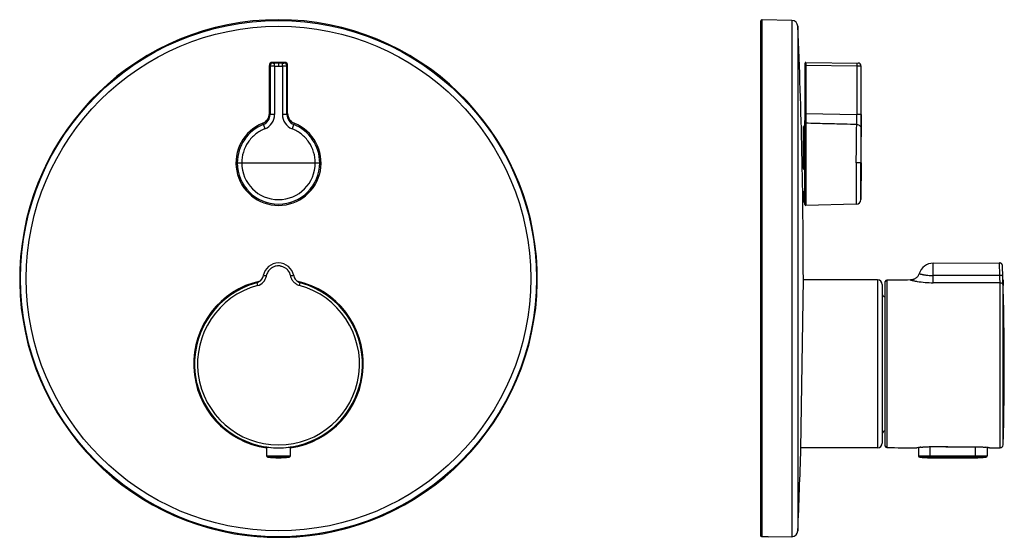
# Model space of a CAD drawing. Header units: millimetres. Extents: x -115 to 209, y -126 to 252.
# Tile 3 of 3: x -115 to 209, y 82 to 252. Entities that reach past the tile are written whole.
import ezdxf

# ---------------------------------------------------------------- set-up
doc = ezdxf.new("R2010")
doc.units = ezdxf.units.MM
doc.header["$LTSCALE"] = 23.1
doc.layers.get('0').update_dxf_attribs({"linetype": 'CONTINUOUS'})

msp = doc.modelspace()

# ---------------------------------------------------------------- linework, layer by layer
at = {"color": 7, "linetype": 'CONTINUOUS'}
for p, q in [((128.66, 82.23), (128.66, 251.01)), ((138.91, 251.26), (129.18, 251.51)), ((-32.69, 220.75), (-32.69, 236.51)), ((-27.7, 237.51), (-31.69, 237.51)), ((-30.98, 236.29), (-29.7, 236.29)), ((-29.7, 237.29), (-29.7, 236.29)), ((-29.7, 236.29), (-28.42, 236.29)), ((-26.7, 220.75), (-26.7, 236.51)), ((143.21, 218.05), (143.21, 237.28)), ((143.51, 237.51), (143.45, 237.51)), ((143.51, 237.51), (143.51, 217.51)), ((143.51, 237.51), (143.51, 237.51)), ((143.51, 237.51), (160.68, 237.29)), ((161.66, 204.51), (161.66, 236.29)), ((143.45, 220.75), (143.45, 190.53)), ((143.16, 190.83), (143.16, 218.27)), ((143.18, 218.35), (143.2, 218.4)), ((143.45, 217.5), (143.51, 217.5)), ((143.51, 217.5), (143.51, 190.53)), ((142.66, 202.68), (142.66, 216.27)), ((142.82, 216.5), (142.79, 216.48)), ((142.94, 216.55), (142.85, 216.51)), ((143.03, 216.58), (142.94, 216.55)), ((143.03, 216.58), (143.03, 216.58)), ((161.66, 204.51), (161.52, 192.43)), ((142.76, 202.41), (142.78, 202.39)), ((143.12, 202.02), (143.14, 202.01)), ((143.14, 202.01), (143.15, 201.99)), ((143.16, 201.93), (143.16, 201.9)), ((142.66, 191.86), (142.66, 194.81)), ((142.81, 195.07), (142.79, 195.05)), ((142.95, 195.16), (142.81, 195.07)), ((143.13, 195.29), (142.95, 195.16)), ((143.16, 195.31), (143.16, 195.31)), ((142.86, 191.66), (142.96, 191.66)), ((160.06, 190.97), (143.51, 190.52)), ((143.45, 190.58), (143.45, 190.53)), ((143.51, 190.53), (143.45, 190.53)), ((185.34, 171.57), (207.08, 171.65)), ((208.09, 170.64), (208.09, 170.68)), ((-22.55, 165.15), (-22.54, 165.14)), ((141.84, 110.66), (142.66, 166.36)), ((142.66, 166.36), (142.66, 166.51)), ((167.06, 166.06), (142.66, 166.06)), ((169.58, 111.51), (169.58, 165.52)), ((168.56, 164.56), (168.56, 112.46)), ((169.58, 160.51), (169.56, 160.51)), ((169.58, 116.51), (169.56, 116.51)), ((-34.22, 111.31), (-34.19, 111.31)), ((-34.22, 111.31), (-34.22, 111.31)), ((-34.22, 111.31), (-34.22, 111.31)), ((-34.16, 111.3), (-34.14, 111.3)), ((-34.14, 111.3), (-34.06, 111.29)), ((-34.06, 111.29), (-33.98, 111.27)), ((-33.98, 111.27), (-33.89, 111.26)), ((-33.89, 111.26), (-33.8, 111.24)), ((-33.8, 111.24), (-33.7, 111.23)), ((-33.7, 111.23), (-33.61, 111.22)), ((-33.61, 111.22), (-33.5, 111.2)), ((-33.6, 111.21), (-33.6, 108.37)), ((-33.5, 111.2), (-33.38, 111.19)), ((-33.38, 111.19), (-33.27, 111.17)), ((-33.27, 111.17), (-33.15, 111.16)), ((-33.15, 111.16), (-33.02, 111.14)), ((-33.02, 111.14), (-32.89, 111.13)), ((-29.7, 110.94), (-29.62, 110.94)), ((-26.5, 111.13), (-26.42, 111.13)), ((-26.42, 111.13), (-26.29, 111.15)), ((-26.29, 111.15), (-26.17, 111.16)), ((-26.17, 111.16), (-26.06, 111.18)), ((-26.06, 111.18), (-25.96, 111.19)), ((-25.96, 111.19), (-25.85, 111.21)), ((-25.85, 111.21), (-25.75, 111.22)), ((-25.8, 108.37), (-25.8, 111.21)), ((-25.75, 111.22), (-25.65, 111.23)), ((-25.65, 111.23), (-25.56, 111.25)), ((-25.56, 111.25), (-25.47, 111.26)), ((-25.47, 111.26), (-25.39, 111.28)), ((-25.39, 111.28), (-25.32, 111.29)), ((-25.32, 111.29), (-25.22, 111.3)), ((-25.22, 111.3), (-25.17, 111.31)), ((-25.18, 111.31), (-25.17, 111.31)), ((-25.17, 111.31), (-25.17, 111.31)), ((-25.17, 111.31), (-25.17, 111.31)), ((167.06, 110.96), (141.84, 110.96)), ((180.02, 110.97), (180.04, 110.98)), ((180.04, 110.98), (180.08, 110.98)), ((180.43, 111.04), (180.43, 108.37)), ((181.29, 111.15), (181.36, 111.16)), ((184.31, 111.33), (189.41, 111.32)), ((189.41, 111.32), (194.43, 111.31)), ((202.49, 111.13), (202.56, 111.12)), ((203.03, 111.07), (203.03, 108.37)), ((203.77, 110.95), (203.83, 110.94)), ((203.81, 110.95), (203.84, 110.94)), ((203.83, 110.94), (203.84, 110.94)), ((184.33, 107.67), (199.13, 107.67)), ((-35.62, 81.75), (-35.67, 81.72)), ((-23.78, 81.75), (-23.72, 81.72)), ((130.22, 81.75), (129.18, 81.72)), ((138.91, 81.77), (131.16, 81.57)), ((131.16, 81.57), (131.16, 81.71))]:
    msp.add_line(p, q, dxfattribs=at)
at = {"color": 9, "linetype": 'CONTINUOUS'}
for p, q in [((129.18, 81.72), (129.18, 251.51)), ((138.91, 251.26), (138.91, 81.77)), ((140.85, 249.35), (140.85, 83.68)), ((-32.47, 236.29), (-32.69, 236.51)), ((-32.47, 236.29), (-32.47, 220.36)), ((-31.69, 237.51), (-31.47, 237.29)), ((-30.98, 236.29), (-30.98, 220.36)), ((-28.42, 237.29), (-30.97, 237.29)), ((-28.42, 236.29), (-28.42, 220.36)), ((-27.92, 237.29), (-27.7, 237.51)), ((-26.7, 236.51), (-26.92, 236.29)), ((-26.92, 220.36), (-26.92, 236.29)), ((143.21, 236.51), (143.38, 236.51)), ((143.38, 218.21), (143.38, 237.5)), ((143.38, 237.39), (143.38, 237.42)), ((143.38, 236.51), (143.45, 236.51)), ((143.45, 237.51), (143.45, 220.75)), ((143.45, 236.51), (143.51, 236.51)), ((160.18, 236.29), (143.51, 236.51)), ((160.18, 236.29), (160.18, 220.36)), ((161.66, 236.29), (160.18, 236.29)), ((160.98, 236.29), (160.6, 236.29)), ((161.66, 236.29), (161.66, 236.29)), ((-32.69, 220.75), (-32.47, 220.36)), ((-30.98, 220.36), (-32.47, 220.36)), ((-26.92, 220.36), (-28.42, 220.36)), ((-26.92, 220.36), (-26.7, 220.75)), ((143.45, 220.75), (143.21, 220.75)), ((143.51, 220.75), (143.45, 220.75)), ((143.51, 220.75), (160.18, 220.36)), ((161.66, 220.36), (160.18, 220.36)), ((143.17, 218.28), (143.16, 218.27)), ((143.18, 218.35), (143.18, 217.8)), ((143.18, 218.35), (143.18, 218.35)), ((143.2, 218.4), (143.2, 217.84)), ((143.2, 218.4), (143.2, 218.4)), ((142.86, 202.65), (142.86, 216.46)), ((142.96, 216.53), (142.92, 216.51)), ((142.96, 216.53), (142.96, 202.45)), ((-43.24, 204.51), (-16.15, 204.51)), ((160.06, 204.51), (160.06, 190.97)), ((161.66, 204.51), (160.06, 204.51)), ((161.52, 192.43), (161.52, 204.51)), ((142.92, 202.49), (142.96, 202.45)), ((142.82, 195.05), (142.78, 195.02)), ((142.78, 194.81), (142.78, 195.02)), ((142.86, 194.44), (142.86, 191.66)), ((142.96, 194.56), (142.92, 194.53)), ((142.96, 191.66), (142.96, 194.56)), ((143.11, 195.25), (143.05, 195.21)), ((143.11, 195.25), (143.11, 195.03)), ((185.34, 167.5), (185.34, 171.57)), ((207.19, 167.49), (207.08, 171.65)), ((208.19, 167.35), (208.09, 170.64)), ((-36.85, 165.14), (-36.6, 164.2)), ((-22.79, 164.2), (-22.54, 165.14)), ((167.06, 166.06), (167.06, 110.96)), ((170.07, 166.02), (170.07, 111.01)), ((207.27, 110.95), (207.27, 165.14)), ((208.27, 111.92), (208.27, 164.2)), ((169.56, 116.51), (169.56, 160.51)), ((180.09, 110.99), (179.98, 110.97)), ((179.99, 110.97), (179.98, 110.97)), ((184.33, 107.67), (184.33, 111.33)), ((184.48, 111.33), (184.48, 111.33)), ((199.13, 111.31), (199.13, 107.67)), ((199.38, 111.31), (199.38, 111.31)), ((203.76, 110.96), (203.86, 110.94)), ((203.86, 110.94), (203.87, 110.94)), ((203.86, 110.94), (203.87, 110.94)), ((-33.6, 108.37), (-25.8, 108.37)), ((-33.15, 107.87), (-26.24, 107.87)), ((180.43, 108.37), (203.03, 108.37)), ((180.87, 107.87), (202.58, 107.87))]:
    msp.add_line(p, q, dxfattribs=at)
at = {"color": 7, "linetype": 'CONTINUOUS'}
for points in [[(143.13, 216.65), (143.11, 216.64), (143.09, 216.62), (143.07, 216.6), (143.05, 216.59), (143.03, 216.58)], [(143.16, 216.77), (143.16, 216.75), (143.16, 216.72), (143.15, 216.7), (143.14, 216.68), (143.13, 216.65)], [(143.17, 218.3), (143.17, 218.29), (143.17, 218.28), (143.16, 218.27), (143.16, 218.27)], [(143.18, 218.35), (143.18, 218.34), (143.17, 218.33), (143.17, 218.33), (143.17, 218.32), (143.17, 218.31), (143.17, 218.3)], [(143.21, 218.45), (143.2, 218.42), (143.2, 218.4)], [(143.21, 218.5), (143.21, 218.47), (143.21, 218.45)], [(142.79, 216.48), (142.76, 216.47), (142.74, 216.45), (142.72, 216.42), (142.7, 216.4), (142.69, 216.37), (142.68, 216.35), (142.67, 216.32), (142.67, 216.3), (142.66, 216.27)], [(142.85, 216.51), (142.85, 216.51), (142.82, 216.5)], [(142.66, 202.68), (142.67, 202.64), (142.67, 202.6), (142.68, 202.56), (142.7, 202.52), (142.71, 202.48), (142.73, 202.45), (142.76, 202.41)], [(142.78, 202.39), (143.11, 202.04), (143.12, 202.02)], [(143.15, 201.99), (143.15, 201.97), (143.16, 201.95), (143.16, 201.93)], [(142.79, 195.05), (142.76, 195.03), (142.74, 195), (142.72, 194.98), (142.7, 194.95), (142.69, 194.91), (142.67, 194.88), (142.67, 194.85), (142.66, 194.81), (142.66, 194.81)], [(143.16, 195.31), (143.16, 195.31), (143.15, 195.31), (143.15, 195.3), (143.15, 195.3), (143.15, 195.3), (143.15, 195.3), (143.14, 195.3), (143.14, 195.3), (143.14, 195.29), (143.14, 195.29), (143.13, 195.29), (143.13, 195.29)], [(143.16, 195.32), (143.16, 195.32), (143.16, 195.32)], [(143.16, 195.32), (143.16, 195.32), (143.16, 195.32)], [(143.16, 195.32), (143.16, 195.32), (143.16, 195.32), (143.16, 195.32), (143.16, 195.32), (143.16, 195.32), (143.16, 195.31), (143.16, 195.31), (143.16, 195.31)], [(208.09, 170.68), (208.08, 170.76), (208.07, 170.84), (208.05, 170.92), (208.02, 171), (207.99, 171.07), (207.96, 171.14), (207.91, 171.21), (207.87, 171.27), (207.81, 171.33), (207.76, 171.39), (207.7, 171.44), (207.63, 171.49), (207.56, 171.53), (207.49, 171.56), (207.41, 171.59), (207.34, 171.62), (207.26, 171.63), (207.18, 171.64), (207.1, 171.65), (207.08, 171.65)], [(180.68, 168.15), (180.65, 168.04), (180.58, 167.87), (180.51, 167.71), (180.42, 167.55), (180.33, 167.4), (180.22, 167.25), (180.11, 167.11), (179.99, 166.98), (179.86, 166.86), (179.73, 166.74), (179.59, 166.63), (179.44, 166.53), (179.29, 166.43), (179.13, 166.35), (178.96, 166.28), (178.79, 166.22), (178.62, 166.16), (178.45, 166.12), (178.28, 166.09), (178.1, 166.07), (177.93, 166.06), (177.83, 166.05)], [(-36.23, 165.38), (-36.39, 165.31), (-36.55, 165.24), (-36.72, 165.18), (-36.82, 165.15)], [(-22.57, 165.15), (-22.68, 165.19), (-22.85, 165.24), (-23.01, 165.31), (-23.16, 165.38)], [(-25.18, 111.31), (-25.18, 111.31), (-25.17, 111.31)], [(179.98, 110.97), (179.99, 110.97), (180, 110.97), (180.02, 110.97)], [(181.36, 111.16), (181.55, 111.18), (181.74, 111.2), (181.95, 111.21), (182.16, 111.23), (182.38, 111.25), (182.61, 111.27), (182.84, 111.28), (183.08, 111.29), (183.32, 111.31), (183.57, 111.31), (183.81, 111.32), (184.06, 111.33), (184.31, 111.33)], [(194.43, 111.31), (199.54, 111.31), (199.78, 111.31), (200.03, 111.3), (200.28, 111.29), (200.52, 111.28), (200.77, 111.27), (201.01, 111.26), (201.24, 111.24), (201.47, 111.23), (201.69, 111.21), (201.9, 111.19), (202.11, 111.17), (202.3, 111.15), (202.49, 111.13)], [(203.84, 110.94), (203.85, 110.94), (203.86, 110.94), (203.87, 110.94)]]:
    msp.add_lwpolyline(points, dxfattribs=at)
at = {"color": 9, "linetype": 'CONTINUOUS'}
for radius in [84.75, 82.83]:
    msp.add_circle((-29.7, 166.51), radius, dxfattribs=at)
at = {"color": 7, "linetype": 'CONTINUOUS'}
for centre, radius, start, end in [((-29.7, 166.51), 85, 274.0301, 265.9699), ((129.16, 251.01), 0.5, 88.5, 180), ((138.85, 249.26), 2, 2.5093, 88.5), ((-1749.34, 166.51), 1892, 0, 2.50927), ((-31.69, 236.51), 1, 89.9981, 180.0019), ((-27.7, 236.51), 1, 359.9981, 90.0019), ((143.44, 237.28), 0.23, 106.6016, 180), ((143.46, 237.21), 0.3, 92, 106.6016), ((160.66, 236.29), 1, 0.0006, 89.297), ((-36.19, 220.75), 3.5, 291.8079, 0.0031), ((-23.2, 220.75), 3.5, 179.9969, 248.1921), ((-29.7, 204.51), 13.99, 111.7983, 68.2013), ((142.86, 191.86), 0.2, 180, 270), ((142.96, 191.46), 0.2, 0, 90), ((143.46, 190.83), 0.3, 180.0165, 268.0093), ((160.02, 192.47), 1.5, 271.5482, 358.6156), ((-29.7, 166.58), 5.07, 10.4049, 169.5951), ((185.36, 166.67), 4.9, 90.2, 162.4634), ((-691.34, 138.51), 900, 358.30641, 2.04836), ((-29.7, 138.51), 27.85, 102.5713, 261.9487), ((-29.7, 138.51), 27.58, 104.9788, 260.5574), ((-29.7, 138.51), 27.57, 105.0472, 74.9528), ((-37.63, 168.03), 2.99, 285.0474, 285.6808), ((-37.64, 168.04), 3.01, 285.6983, 298.0358), ((-37.63, 168.04), 3, 298.0569, 349.592), ((-29.7, 138.51), 27.85, 278.0504, 77.4208), ((-29.7, 138.51), 27.58, 279.444, 75.0212), ((-21.76, 168.04), 3, 190.408, 241.886), ((-21.76, 168.04), 3.01, 241.9072, 254.3015), ((-21.76, 168.03), 2.99, 254.3192, 254.9526), ((167.06, 164.56), 1.5, 0, 90), ((170.08, 165.52), 0.5, 90.2949, 180), ((198.66, -5388.91), 5555, 90.21482, 90.29487), ((-180.62, 155.19), 389, 1.6183, 1.7909), ((169.56, 161.51), 1, 180, 270), ((169.56, 115.51), 1, 90, 180), ((-29.64, 139.11), 28.17, 260.6992, 263.3742), ((-29.7, 138.68), 27.74, 263.3879, 269.9996), ((-29.7, 138.67), 27.73, 269.9998, 276.61), ((-29.72, 138.84), 27.9, 276.6109, 279.2815), ((-1749.36, 166.52), 1892.02, 357.49074, 358.30843), ((167.06, 112.46), 1.5, 270, 360), ((170.08, 111.51), 0.5, 180, 269.7051), ((198.66, 5665.94), 5555, 269.70513, 269.80732), ((198.66, 5665.94), 5555, 270.05373, 270.08879), ((207.27, 111.95), 1, 270.0888, 358.3064), ((-33.1, 108.37), 0.5, 180, 263.3817), ((-29.7, 137.67), 30, 263.3817, 276.6183), ((-26.3, 108.37), 0.5, 276.6183, 360), ((180.93, 108.37), 0.5, 180, 263.3817), ((184.33, 137.67), 30, 263.3817, 270), ((199.13, 137.67), 30, 270, 276.6183), ((202.53, 108.37), 0.5, 276.6183, 360), ((-29.7, 166.51), 84.95, 266.6797, 273.3203), ((129.17, 82.22), 0.499, 269.788, 271.2918), ((138.85, 83.77), 2, 271.5, 357.4907)]:
    msp.add_arc(centre, radius, start, end, dxfattribs=at)
at = {"color": 9, "linetype": 'CONTINUOUS'}
for centre, radius, start, end in [((-31.47, 236.29), 1, 90.0118, 179.9882), ((-27.92, 236.29), 1, 0.0118, 89.9882), ((-35.97, 220.35), 3.5, 291.6469, 0.0512), ((-35.98, 220.36), 5, 291.4903, 359.9593), ((-23.42, 220.36), 5, 180.0407, 248.5097), ((-23.42, 220.35), 3.5, 179.9488, 248.3531), ((-29.7, 204.51), 13.54, 111.5966, 179.9951), ((-29.69, 204.51), 13.54, 0.0049, 68.4034), ((143.39, 218.27), 0.228, 169.9447, 176.5466), ((142.9, 218.5), 0.31, 340.3429, 346.8986), ((142.9, 218.5), 0.312, 346.9242, 359.9689), ((142.96, 216.74), 0.212, 270.0166, 276.0503), ((-29.7, 204.51), 13.54, 180, 360), ((-29.7, 204.51), 12.08, 180, 360), ((142.9, 194.81), 0.234, 173.7772, 179.9751), ((142.9, 194.81), 0.236, 172.3596, 173.7815), ((122.18, 225.35), 36.83, 304.0025, 304.6132), ((123.65, 223.12), 33.99, 304.338, 304.4777), ((123.07, 223.96), 35.01, 304.4807, 304.8026), ((-29.7, 166.62), 4.07, 137.2522, 159.1134), ((-29.77, 166.69), 3.97, 124.5477, 137.4269), ((-29.7, 166.61), 4.07, 98.5314, 124.7256), ((-29.7, 166.62), 4.06, 89.993, 98.5501), ((-29.7, 166.59), 4.09, 82.534, 89.982), ((-29.62, 166.69), 3.96, 41.18, 54.1312), ((-29.7, 166.61), 4.08, 10.4392, 41.3261), ((-37.64, 168.07), 4.01, 285.0514, 349.5838), ((-29.67, 166.6), 4.1, 159.0978, 169.5192), ((185.32, 196.66), 31.51, 260.4407, 270.0296), ((195.51, -7936.95), 8104.46, 89.917471, 90.071932), ((194.02, -4982.26), 5147.41, 89.85249, 90.09664), ((-29.7, 138.51), 26.6, 105.0472, 74.9528), ((198.79, 5807.1), 5695.78, 269.856, 270.00589), ((199.44, 84.55), 26.76, 81.8273, 83.3167), ((198.64, 78.84), 32.52, 81.3927, 81.862), ((196.99, 67.87), 43.61, 81.0638, 81.396)]:
    msp.add_arc(centre, radius, start, end, dxfattribs=at)
for points, knots in [([(-30.98, 236.29), (-31.07, 236.29), (-31.26, 236.29), (-31.54, 236.29), (-31.79, 236.29), (-31.99, 236.29), (-32.12, 236.29), (-32.21, 236.29), (-32.29, 236.29), (-32.35, 236.29), (-32.4, 236.29), (-32.43, 236.29), (-32.45, 236.29), (-32.46, 236.29), (-32.47, 236.29), (-32.47, 236.29), (-32.47, 236.29)], [0, 0, 0, 0, 0.193632, 0.379865, 0.551699, 0.702652, 0.768485, 0.82704, 0.877764, 0.920178, 0.953883, 0.97856, 0.987437, 0.993976, 0.998164, 1, 1, 1, 1]), ([(-31.47, 237.29), (-31.47, 237.29), (-31.47, 237.29), (-31.46, 237.29), (-31.45, 237.29), (-31.43, 237.29), (-31.41, 237.29), (-31.37, 237.29), (-31.32, 237.29), (-31.24, 237.29), (-31.16, 237.29), (-31.07, 237.29), (-31, 237.29), (-30.97, 237.29)], [0, 0, 0, 0, 0.006252, 0.02185, 0.046609, 0.080385, 0.122967, 0.173874, 0.298473, 0.44949, 0.621196, 0.807152, 1, 1, 1, 1]), ([(-30.98, 236.29), (-30.98, 236.35), (-30.98, 236.48), (-30.98, 236.66), (-30.98, 236.83), (-30.98, 236.98), (-30.98, 237.09), (-30.98, 237.16), (-30.98, 237.2), (-30.98, 237.24), (-30.98, 237.26), (-30.98, 237.28), (-30.98, 237.28), (-30.98, 237.29)], [0, 0, 0, 0, 0.193113, 0.379698, 0.551604, 0.702528, 0.826888, 0.877675, 0.920154, 0.953849, 0.978514, 0.993961, 1, 1, 1, 1]), ([(-28.42, 237.29), (-28.39, 237.29), (-28.33, 237.29), (-28.23, 237.29), (-28.15, 237.29), (-28.07, 237.29), (-28.02, 237.29), (-27.98, 237.29), (-27.96, 237.29), (-27.94, 237.29), (-27.93, 237.29), (-27.92, 237.29), (-27.92, 237.29), (-27.92, 237.29)], [0, 0, 0, 0, 0.192848, 0.378804, 0.55051, 0.701527, 0.826126, 0.877033, 0.919615, 0.953391, 0.97815, 0.993748, 1, 1, 1, 1]), ([(-28.42, 236.29), (-28.42, 236.35), (-28.42, 236.48), (-28.42, 236.66), (-28.42, 236.83), (-28.42, 236.98), (-28.42, 237.09), (-28.42, 237.16), (-28.42, 237.2), (-28.42, 237.24), (-28.42, 237.26), (-28.42, 237.28), (-28.42, 237.28), (-28.42, 237.29)], [0, 0, 0, 0, 0.193113, 0.379698, 0.551604, 0.702528, 0.826888, 0.877675, 0.920154, 0.953849, 0.978514, 0.993961, 1, 1, 1, 1]), ([(-26.92, 236.29), (-26.92, 236.29), (-26.92, 236.29), (-26.93, 236.29), (-26.94, 236.29), (-26.96, 236.29), (-26.99, 236.29), (-27.04, 236.29), (-27.11, 236.29), (-27.18, 236.29), (-27.27, 236.29), (-27.41, 236.29), (-27.6, 236.29), (-27.85, 236.29), (-28.13, 236.29), (-28.32, 236.29), (-28.42, 236.29)], [0, 0, 0, 0, 0.001836, 0.006024, 0.012563, 0.02144, 0.046117, 0.079822, 0.122236, 0.17296, 0.231515, 0.297348, 0.448301, 0.620135, 0.806368, 1, 1, 1, 1]), ([(160.18, 237.29), (160.18, 237.29), (160.18, 237.29), (160.18, 237.29), (160.18, 237.28), (160.19, 237.27), (160.19, 237.26), (160.19, 237.24), (160.19, 237.21), (160.19, 237.17), (160.19, 237.12), (160.19, 237.06), (160.19, 237), (160.19, 236.92), (160.19, 236.82), (160.19, 236.67), (160.19, 236.48), (160.18, 236.36), (160.18, 236.29)], [0, 0, 0, 0, 0.001373, 0.005059, 0.011116, 0.019533, 0.030292, 0.043373, 0.076409, 0.118406, 0.168885, 0.227306, 0.293129, 0.365778, 0.444543, 0.617438, 0.805372, 1, 1, 1, 1]), ([(160.19, 217.1), (160.19, 217.18), (160.19, 217.35), (160.2, 217.78), (160.2, 218.45), (160.19, 219.36), (160.19, 220.01), (160.18, 220.36)], [0, 0, 0, 0, 0.070052, 0.160753, 0.395648, 0.6839, 1, 1, 1, 1]), ([(161.66, 220.36), (161.66, 219.87), (161.66, 218.93), (161.66, 217.63), (161.66, 216.57), (161.65, 215.96), (161.65, 215.71)], [0, 0, 0, 0, 0.316524, 0.604895, 0.839587, 1, 1, 1, 1]), ([(-34.68, 217.1), (-34.7, 217.14), (-34.73, 217.19), (-34.78, 217.28), (-34.83, 217.38), (-34.87, 217.45), (-34.89, 217.51)], [0, 0, 0, 0, 0.25006, 0.43756, 0.624845, 1, 1, 1, 1]), ([(-34.68, 217.1), (-34.68, 217.1), (-34.68, 217.09), (-34.67, 217.06), (-34.66, 217.03), (-34.64, 216.98), (-34.62, 216.92), (-34.58, 216.82), (-34.52, 216.67), (-34.44, 216.46), (-34.35, 216.23), (-34.25, 215.97), (-34.18, 215.8), (-34.14, 215.71)], [0, 0, 0, 0, 0.007317, 0.023836, 0.049379, 0.083751, 0.126704, 0.177769, 0.302144, 0.452446, 0.623239, 0.808393, 1, 1, 1, 1]), ([(-24.71, 217.1), (-24.71, 217.1), (-24.71, 217.09), (-24.72, 217.06), (-24.73, 217.03), (-24.75, 216.98), (-24.77, 216.92), (-24.81, 216.82), (-24.87, 216.67), (-24.95, 216.46), (-25.04, 216.23), (-25.14, 215.97), (-25.21, 215.8), (-25.25, 215.71)], [0, 0, 0, 0, 0.007318, 0.023838, 0.04938, 0.083751, 0.126701, 0.177764, 0.302134, 0.452432, 0.623224, 0.808383, 1, 1, 1, 1]), ([(-24.5, 217.51), (-24.52, 217.47), (-24.55, 217.41), (-24.59, 217.33), (-24.64, 217.23), (-24.68, 217.15), (-24.71, 217.1)], [0, 0, 0, 0, 0.250079, 0.437602, 0.624882, 1, 1, 1, 1]), ([(143.16, 216.72), (143.16, 216.7), (143.16, 216.65), (143.12, 216.59), (143.06, 216.55), (143.01, 216.53), (142.99, 216.53)], [0, 0, 0, 0, 0.242653, 0.489478, 0.742133, 1, 1, 1, 1]), ([(143.16, 217.72), (143.16, 217.73), (143.17, 217.75), (143.19, 217.79), (143.21, 217.84), (143.23, 217.87), (143.24, 217.89)], [0, 0, 0, 0, 0.144265, 0.381124, 0.682734, 1, 1, 1, 1]), ([(143.16, 217.22), (143.16, 217.26), (143.18, 217.33), (143.24, 217.42), (143.34, 217.49), (143.42, 217.5), (143.45, 217.5)], [0, 0, 0, 0, 0.241558, 0.488053, 0.741498, 1, 1, 1, 1]), ([(143.18, 217.8), (143.18, 217.79), (143.18, 217.79), (143.19, 217.81), (143.19, 217.82), (143.2, 217.84), (143.2, 217.84)], [0, 0, 0, 0, 0.094058, 0.299899, 0.67054, 1, 1, 1, 1]), ([(143.2, 217.84), (143.2, 217.88), (143.21, 217.94), (143.21, 218.01), (143.21, 218.05)], [0, 0, 0, 0, 0.487001, 1, 1, 1, 1]), ([(143.24, 217.89), (143.24, 217.89), (143.22, 217.88), (143.2, 217.86), (143.2, 217.84)], [0, 0, 0, 0, 0.267801, 1, 1, 1, 1]), ([(143.21, 218.05), (143.21, 218.07), (143.22, 218.1), (143.26, 218.15), (143.31, 218.19), (143.36, 218.2), (143.38, 218.21)], [0, 0, 0, 0, 0.218405, 0.454271, 0.715721, 1, 1, 1, 1]), ([(143.38, 218.21), (143.38, 218.18), (143.37, 218.13), (143.34, 218.05), (143.3, 217.97), (143.26, 217.92), (143.24, 217.89)], [0, 0, 0, 0, 0.216749, 0.450885, 0.708234, 1, 1, 1, 1]), ([(160.19, 217.1), (158.8, 217.14), (155.32, 217.22), (149.77, 217.35), (145.6, 217.45), (143.51, 217.51)], [0, 0, 0, 0, 0.25, 0.625, 1, 1, 1, 1]), ([(160.06, 204.51), (160.06, 205.84), (160.07, 208.38), (160.1, 211.9), (160.14, 214.77), (160.17, 216.43), (160.19, 217.1)], [0, 0, 0, 0, 0.316248, 0.604526, 0.839357, 1, 1, 1, 1]), ([(160.19, 217.1), (160.38, 217.1), (160.76, 217.02), (161.24, 216.71), (161.57, 216.25), (161.64, 215.89), (161.65, 215.71)], [0, 0, 0, 0, 0.25822, 0.511734, 0.758421, 1, 1, 1, 1]), ([(-34.14, 215.71), (-35.26, 215.27), (-37.36, 214.05), (-39.83, 211.39), (-41.41, 208.11), (-41.78, 205.71), (-41.78, 204.51)], [0, 0, 0, 0, 0.250081, 0.500109, 0.750066, 1, 1, 1, 1]), ([(-17.62, 204.51), (-17.62, 205.71), (-17.98, 208.11), (-19.56, 211.39), (-22.03, 214.05), (-24.14, 215.27), (-25.25, 215.71)], [0, 0, 0, 0, 0.249934, 0.499891, 0.749919, 1, 1, 1, 1]), ([(142.66, 216.27), (142.66, 216.3), (142.68, 216.35), (142.72, 216.41), (142.79, 216.45), (142.84, 216.46), (142.86, 216.46)], [0, 0, 0, 0, 0.241512, 0.488083, 0.741634, 1, 1, 1, 1]), ([(142.85, 216.51), (142.86, 216.52), (142.88, 216.52), (142.91, 216.52), (142.92, 216.51)], [0, 0, 0, 0, 0.241942, 1, 1, 1, 1]), ([(142.92, 216.51), (142.91, 216.51), (142.89, 216.5), (142.87, 216.48), (142.87, 216.47)], [0, 0, 0, 0, 0.590428, 1, 1, 1, 1]), ([(142.96, 216.53), (142.98, 216.54), (143, 216.56), (143.02, 216.58), (143.03, 216.58)], [0, 0, 0, 0, 0.54556, 1, 1, 1, 1]), ([(161.65, 215.71), (161.64, 215.45), (161.63, 214.85), (161.6, 213.37), (161.56, 211.09), (161.53, 207.95), (161.52, 205.7), (161.52, 204.51)], [0, 0, 0, 0, 0.069844, 0.160472, 0.395196, 0.683533, 1, 1, 1, 1]), ([(142.86, 202.65), (142.84, 202.65), (142.79, 202.65), (142.73, 202.65), (142.69, 202.66), (142.67, 202.67), (142.66, 202.67), (142.66, 202.68)], [0, 0, 0, 0, 0.372431, 0.689517, 0.905331, 0.966693, 1, 1, 1, 1]), ([(142.92, 202.49), (142.91, 202.48), (142.87, 202.45), (142.84, 202.42), (142.81, 202.4), (142.8, 202.39), (142.79, 202.39), (142.78, 202.39), (142.78, 202.39)], [0, 0, 0, 0, 0.382008, 0.699616, 0.820712, 0.911575, 0.970517, 1, 1, 1, 1]), ([(142.86, 202.65), (142.86, 202.62), (142.87, 202.56), (142.9, 202.52), (142.92, 202.49)], [0, 0, 0, 0, 0.49969, 1, 1, 1, 1]), ([(142.96, 202.45), (142.98, 202.41), (143, 202.35), (143.02, 202.27), (143.04, 202.21), (143.06, 202.16), (143.08, 202.12), (143.09, 202.09), (143.1, 202.07), (143.1, 202.05), (143.11, 202.04), (143.11, 202.04)], [0, 0, 0, 0, 0.295784, 0.439734, 0.579601, 0.713255, 0.836825, 0.892433, 0.941497, 0.979801, 1, 1, 1, 1]), ([(142.96, 202.45), (142.99, 202.45), (143.04, 202.45), (143.1, 202.44), (143.14, 202.43), (143.16, 202.43), (143.16, 202.42), (143.16, 202.42)], [0, 0, 0, 0, 0.370781, 0.686674, 0.902355, 0.964536, 1, 1, 1, 1]), ([(142.66, 194.59), (142.66, 194.64), (142.69, 194.72), (142.75, 194.79), (142.78, 194.81)], [0, 0, 0, 0, 0.47732, 1, 1, 1, 1]), ([(142.66, 194.59), (142.66, 194.57), (142.68, 194.53), (142.72, 194.48), (142.79, 194.45), (142.84, 194.44), (142.86, 194.44)], [0, 0, 0, 0, 0.221549, 0.460731, 0.722833, 1, 1, 1, 1]), ([(142.73, 194.98), (142.71, 194.96), (142.69, 194.91), (142.67, 194.86), (142.67, 194.84)], [0, 0, 0, 0, 0.516248, 1, 1, 1, 1]), ([(142.78, 195.02), (142.78, 195.02), (142.76, 195.01), (142.74, 194.99), (142.73, 194.98)], [0, 0, 0, 0, 0.255771, 1, 1, 1, 1]), ([(142.81, 195.07), (142.81, 195.06), (142.79, 195.05), (142.79, 195.04), (142.78, 195.02)], [0, 0, 0, 0, 0.237612, 1, 1, 1, 1]), ([(142.78, 194.81), (142.78, 194.79), (142.78, 194.74), (142.81, 194.66), (142.85, 194.59), (142.9, 194.55), (142.92, 194.53)], [0, 0, 0, 0, 0.21081, 0.468769, 0.744361, 1, 1, 1, 1]), ([(142.92, 194.53), (142.91, 194.52), (142.88, 194.5), (142.86, 194.46), (142.86, 194.44)], [0, 0, 0, 0, 0.539155, 1, 1, 1, 1]), ([(142.96, 194.56), (142.98, 194.6), (143, 194.65), (143.03, 194.72), (143.06, 194.78), (143.08, 194.84), (143.09, 194.9), (143.1, 194.95), (143.11, 194.98), (143.11, 195.01), (143.11, 195.03), (143.11, 195.03)], [0, 0, 0, 0, 0.218802, 0.339191, 0.467521, 0.604563, 0.750909, 0.826452, 0.899287, 0.960228, 1, 1, 1, 1]), ([(143.16, 194.41), (143.16, 194.43), (143.15, 194.47), (143.11, 194.52), (143.04, 194.56), (142.99, 194.56), (142.96, 194.56)], [0, 0, 0, 0, 0.22009, 0.458771, 0.721508, 1, 1, 1, 1]), ([(143.11, 195.25), (143.11, 195.25), (143.11, 195.27), (143.12, 195.28), (143.13, 195.29)], [0, 0, 0, 0, 0.271278, 1, 1, 1, 1]), ([(143.16, 195.16), (143.16, 195.13), (143.15, 195.09), (143.12, 195.05), (143.11, 195.03)], [0, 0, 0, 0, 0.489342, 1, 1, 1, 1]), ([(143.16, 195.32), (143.16, 195.31), (143.16, 195.28), (143.13, 195.27), (143.12, 195.26)], [0, 0, 0, 0, 0.449448, 1, 1, 1, 1]), ([(-29.17, 170.65), (-28.83, 170.61), (-28.17, 170.43), (-27.57, 170.1), (-27.3, 169.9)], [0, 0, 0, 0, 0.500021, 1, 1, 1, 1]), ([(180.68, 168.15), (180.68, 168.15), (180.69, 168.15), (180.69, 168.15), (180.7, 168.14), (180.7, 168.14), (180.72, 168.14), (180.73, 168.13), (180.75, 168.13), (180.77, 168.12), (180.81, 168.11), (180.87, 168.09), (180.94, 168.07), (181.01, 168.05), (181.1, 168.02), (181.24, 167.99), (181.43, 167.94), (181.7, 167.88), (181.89, 167.84), (181.99, 167.82)], [0, 0, 0, 0, 0.000998, 0.003988, 0.008966, 0.015934, 0.024897, 0.035856, 0.048813, 0.063768, 0.09967, 0.143547, 0.195358, 0.255035, 0.322487, 0.397598, 0.57023, 0.7716, 1, 1, 1, 1]), ([(-33.7, 167.35), (-33.77, 167.36), (-33.89, 167.38), (-34.07, 167.41), (-34.24, 167.44), (-34.37, 167.46), (-34.46, 167.47), (-34.51, 167.48), (-34.56, 167.49), (-34.6, 167.49), (-34.64, 167.5), (-34.66, 167.5), (-34.67, 167.5), (-34.68, 167.5), (-34.68, 167.5), (-34.68, 167.49)], [0, 0, 0, 0, 0.195668, 0.383481, 0.556318, 0.707589, 0.773303, 0.83155, 0.881776, 0.923508, 0.956362, 0.980047, 0.994415, 0.998169, 1, 1, 1, 1]), ([(-24.71, 167.49), (-24.71, 167.5), (-24.71, 167.5), (-24.72, 167.5), (-24.73, 167.5), (-24.76, 167.5), (-24.79, 167.49), (-24.83, 167.49), (-24.88, 167.48), (-24.94, 167.47), (-25.03, 167.46), (-25.15, 167.44), (-25.32, 167.41), (-25.5, 167.38), (-25.63, 167.36), (-25.69, 167.35)], [0, 0, 0, 0, 0.001831, 0.005586, 0.019955, 0.043642, 0.076498, 0.11823, 0.168457, 0.226704, 0.292418, 0.443689, 0.616524, 0.804335, 1, 1, 1, 1]), ([(-22.79, 164.2), (-23.15, 164.3), (-23.85, 164.6), (-24.73, 165.32), (-25.38, 166.26), (-25.62, 166.98), (-25.69, 167.35)], [0, 0, 0, 0, 0.25002, 0.50006, 0.750066, 1, 1, 1, 1]), ([(177.83, 166.05), (177.83, 166.05), (177.84, 166.05), (177.84, 166.05), (177.86, 166.05), (177.88, 166.04), (177.93, 166.03), (177.99, 166.01), (178.08, 165.99), (178.18, 165.97), (178.3, 165.94), (178.5, 165.9), (178.78, 165.84), (179.16, 165.76), (179.6, 165.67), (179.92, 165.61), (180.09, 165.59)], [0, 0, 0, 0, 0.000859, 0.004052, 0.009486, 0.017071, 0.038572, 0.068453, 0.106549, 0.152619, 0.206403, 0.267637, 0.411496, 0.582568, 0.779316, 1, 1, 1, 1]), ([(181.99, 167.82), (182.1, 167.8), (182.33, 167.76), (182.7, 167.7), (183.09, 167.64), (183.66, 167.58), (184.41, 167.51), (185.03, 167.5), (185.34, 167.5)], [0, 0, 0, 0, 0.101228, 0.211555, 0.329944, 0.455259, 0.721663, 1, 1, 1, 1]), ([(185.34, 165.15), (185.34, 165.26), (185.34, 165.54), (185.34, 166.33), (185.34, 167), (185.34, 167.5)], [0, 0, 0, 0, 0.139852, 0.365898, 1, 1, 1, 1]), ([(208.19, 167.35), (208.19, 167.36), (208.17, 167.38), (208.14, 167.4), (208.11, 167.41), (208.07, 167.43), (207.99, 167.45), (207.88, 167.47), (207.73, 167.48), (207.56, 167.49), (207.38, 167.5), (207.25, 167.5), (207.19, 167.49)], [0, 0, 0, 0, 0.038837, 0.067271, 0.103016, 0.146284, 0.196976, 0.3193, 0.466283, 0.63283, 0.812925, 1, 1, 1, 1]), ([(207.27, 165.14), (207.27, 165.25), (207.26, 165.54), (207.24, 166.06), (207.22, 166.73), (207.2, 167.23), (207.19, 167.49)], [0, 0, 0, 0, 0.140375, 0.366658, 0.660945, 1, 1, 1, 1]), ([(207.27, 165.14), (207.4, 165.14), (207.65, 165.09), (207.98, 164.88), (208.21, 164.57), (208.26, 164.32), (208.27, 164.2)], [0, 0, 0, 0, 0.253939, 0.50562, 0.754031, 1, 1, 1, 1]), ([(208.22, 166.18), (208.23, 165.95), (208.24, 165.54), (208.26, 164.97), (208.26, 164.54), (208.27, 164.3), (208.27, 164.2)], [0, 0, 0, 0, 0.342119, 0.630322, 0.852668, 1, 1, 1, 1]), ([(181.29, 111.15), (181.15, 111.14), (180.75, 111.09), (180.35, 111.03), (180.09, 110.99)], [0, 0, 0, 0, 0.344048, 1, 1, 1, 1]), ([(181.29, 111.15), (181.77, 111.21), (182.54, 111.27), (183.61, 111.32), (184.18, 111.33), (184.48, 111.33)], [0, 0, 0, 0, 0.458604, 0.723871, 1, 1, 1, 1]), ([(199.38, 111.31), (199.95, 111.31), (201.01, 111.28), (202.07, 111.18), (202.56, 111.13)], [0, 0, 0, 0, 0.540919, 1, 1, 1, 1])]:
    msp.add_open_spline(points, degree=3, knots=knots, dxfattribs=at)
for points in [[(143.18, 217.8), (143.17, 217.77), (143.16, 217.75), (143.16, 217.72)], [(143.18, 218.35), (143.17, 218.34), (143.17, 218.32), (143.17, 218.31)], [(142.87, 216.47), (142.87, 216.46), (142.86, 216.46), (142.86, 216.46)], [(143.12, 195.26), (143.12, 195.25), (143.11, 195.25), (143.11, 195.25)]]:
    msp.add_open_spline(points, degree=3, dxfattribs=at)
at = {"color": 7, "linetype": 'CONTINUOUS'}
for points, knots in [([(-36.85, 165.14), (-36.85, 165.14), (-36.84, 165.15), (-36.83, 165.15), (-36.82, 165.15)], [0, 0, 0, 0, 0.274299, 1, 1, 1, 1]), ([(-22.57, 165.15), (-22.57, 165.15), (-22.56, 165.15), (-22.56, 165.15), (-22.55, 165.15)], [0, 0, 0, 0, 0.238355, 1, 1, 1, 1]), ([(-34.62, 81.71), (-34.68, 81.71), (-34.8, 81.72), (-34.98, 81.73), (-35.15, 81.74), (-35.3, 81.74), (-35.4, 81.75), (-35.48, 81.75), (-35.52, 81.75), (-35.56, 81.75), (-35.58, 81.75), (-35.6, 81.75), (-35.61, 81.75), (-35.62, 81.75)], [0, 0, 0, 0, 0.188819, 0.370872, 0.539656, 0.689084, 0.813766, 0.86538, 0.909198, 0.944825, 0.971955, 0.990366, 1, 1, 1, 1]), ([(-24.78, 81.71), (-24.71, 81.71), (-24.59, 81.72), (-24.41, 81.73), (-24.24, 81.74), (-24.1, 81.74), (-23.99, 81.75), (-23.91, 81.75), (-23.87, 81.75), (-23.84, 81.75), (-23.81, 81.75), (-23.79, 81.75), (-23.78, 81.75), (-23.78, 81.75)], [0, 0, 0, 0, 0.188819, 0.370872, 0.539656, 0.689084, 0.813766, 0.865381, 0.909198, 0.944825, 0.971955, 0.990366, 1, 1, 1, 1]), ([(129.16, 81.72), (129.1, 81.72), (128.97, 81.75), (128.8, 81.86), (128.69, 82.03), (128.66, 82.16), (128.66, 82.23)], [0, 0, 0, 0, 0.249833, 0.49977, 0.749842, 1, 1, 1, 1]), ([(131.16, 81.71), (131.16, 81.71), (131.16, 81.72), (131.14, 81.72), (131.12, 81.73), (131.08, 81.73), (131, 81.74), (130.88, 81.75), (130.74, 81.75), (130.58, 81.75), (130.4, 81.75), (130.28, 81.75), (130.22, 81.75)], [0, 0, 0, 0, 0.007393, 0.022529, 0.046478, 0.079275, 0.170488, 0.293256, 0.443306, 0.615319, 0.803125, 1, 1, 1, 1])]:
    msp.add_open_spline(points, degree=3, knots=knots, dxfattribs=at)

doc.saveas('drawing.dxf')
